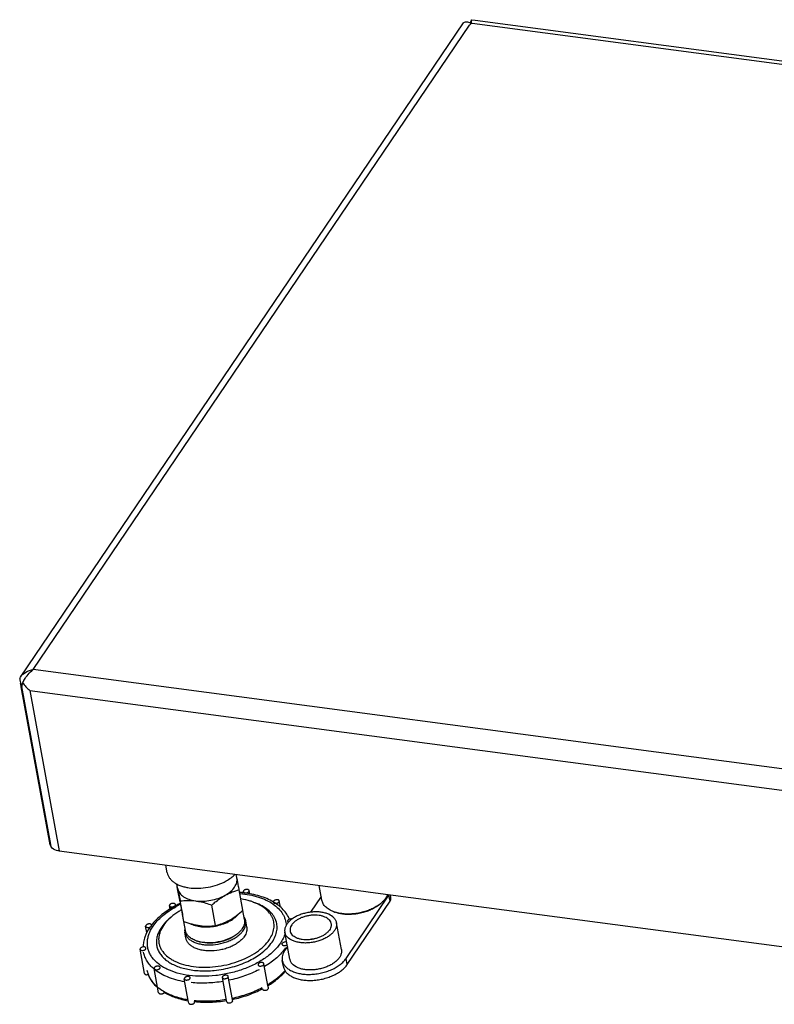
# Model space of a CAD drawing. Header units: millimetres. Extents: x 0 to 1680, y 0 to 1188.
# Tile 4 of 10: x 1059 to 1260, y 233 to 495. Entities that reach past the tile are written whole.
import ezdxf

# ---------------------------------------------------------------- set-up
doc = ezdxf.new("R2010")
doc.units = ezdxf.units.MM
doc.header["$LTSCALE"] = 4
doc.layers.add('AXES', color=7, linetype='Continuous')

msp = doc.modelspace()

# ---------------------------------------------------------------- linework, layer by layer
at = {"color": 7, "linetype": 'Continuous'}
for p, q in [((1059.15, 319.71), (1177.15, 493.85)), ((1179.21, 494.67), (1179.22, 494.73)), ((1179.22, 494.73), (1179.32, 494.71)), ((1179.22, 494.73), (1179.22, 494.67)), ((1179.32, 494.71), (1180.32, 494.58)), ((1180.32, 494.58), (1449.81, 458.92)), ((1058.94, 319.35), (1059.15, 319.71)), ((1058.94, 319.35), (1058.94, 319.3)), ((1059.22, 317.77), (1059.16, 318.12)), ((1059.34, 317.14), (1059.22, 317.77)), ((1067.04, 275.06), (1059.34, 317.14)), ((1067.31, 274.46), (1067.04, 275.06)), ((1069.43, 273.42), (1141.01, 263.95)), ((1098.26, 267.59), (1097.88, 269.65)), ((1101.02, 263.31), (1100.79, 264.62)), ((1101.66, 259.85), (1101.02, 263.31)), ((1118.43, 257.63), (1117.44, 263.07)), ((1141.01, 263.95), (1144.64, 263.47)), ((1144.64, 263.47), (1153.71, 262.27)), ((1153.71, 262.27), (1315.93, 240.8)), ((1102.71, 254.65), (1101.71, 260.1)), ((1121.14, 259.81), (1121.68, 259.61)), ((1154.95, 259.26), (1155.26, 259.53)), ((1111.1, 253.54), (1110.1, 258.99)), ((1143.01, 257.08), (1142.62, 257.22)), ((1099.29, 255.81), (1098.85, 255.43)), ((1102.32, 256.5), (1102.33, 256.47)), ((1102.33, 256.47), (1102.35, 256.4)), ((1119.45, 253.15), (1119.16, 254.76)), ((1103.22, 250.18), (1102.93, 251.79)), ((1123.59, 236.71), (1123.61, 236.72)), ((1123.6, 236.7), (1123.62, 236.71)), ((1105.53, 233.29), (1105.53, 233.29)), ((1105.53, 233.29), (1105.53, 233.29)), ((1105.53, 233.29), (1105.56, 233.29)), ((1105.53, 233.29), (1105.56, 233.29))]:
    msp.add_line(p, q, dxfattribs=at)
at = {"color": 9, "linetype": 'Continuous'}
for p, q in [((1062.55, 321.68), (1178.81, 493.26)), ((1178.81, 493.26), (1179.02, 493.57)), ((1179.02, 493.57), (1179.2, 493.84)), ((1179.2, 493.84), (1179.5, 493.8)), ((1179.5, 493.8), (1448.69, 458.18)), ((1312.46, 288.61), (1062.55, 321.68)), ((1061.62, 316.13), (1312, 283)), ((1061.62, 316.13), (1069.43, 273.42))]:
    msp.add_line(p, q, dxfattribs=at)
at = {"color": 3, "linetype": 'Continuous'}
for p, q in [((1067.2, 275.09), (1059.49, 317.17)), ((1067.2, 275.09), (1059.49, 317.17)), ((1067.31, 274.46), (1067.2, 275.09)), ((1067.31, 274.46), (1067.2, 275.09))]:
    msp.add_line(p, q, dxfattribs=at)
at = {"color": 7, "linetype": 'Continuous'}
msp.add_lwpolyline([(1179.21, 494.67), (1179.13, 494.36), (1178.99, 493.91)], dxfattribs=at)
for centre, radius, start, end in [((1189.17, 494.04), 9.97, 176.3662, 177.2262), ((1115.54, 234.73), 27.69, 83.7226, 85.7662), ((1149.61, 266.11), 8.68, 307.9695, 310.6847), ((1149.96, 265.7), 8.13, 310.6833, 312.3576), ((1113.42, 234.33), 27.71, 114.9676, 117.8077), ((1145.61, 265.47), 8.78, 250.0719, 252.708), ((1104.92, 256.95), 2.63, 189.7272, 190.371), ((1104.92, 256.95), 2.63, 190.371, 191.2245), ((1108.58, 256.8), 7.77, 250.0643, 252.8671), ((1108.69, 257.13), 8.12, 252.848, 253.069), ((1112.09, 257.46), 7.79, 307.675, 310.6717), ((1099.87, 242.99), 7.16, 190.3785, 200.2317), ((1108.04, 269.67), 28.2, 275.4794, 285.6373), ((1104.47, 247.66), 13.82, 239.2773, 239.5452)]:
    msp.add_arc(centre, radius, start, end, dxfattribs=at)
at = {"color": 3, "linetype": 'Continuous'}
msp.add_arc((1063.3, 316.9), 3.81, 145.919, 159.4255, dxfattribs=at)
at = {"color": 9, "linetype": 'Continuous'}
for centre, radius, start, end in [((1112.83, 236.16), 25.53, 115.6581, 118.7777), ((1101.55, 250.07), 10.58, 229.4835, 230.377), ((1099.56, 242.97), 6.85, 198.0888, 206.6136), ((1099.86, 243.1), 7.18, 206.5496, 208.0846)]:
    msp.add_arc(centre, radius, start, end, dxfattribs=at)
at = {"color": 7, "linetype": 'Continuous'}
for points, knots in [([(1177.15, 493.85), (1177.23, 493.96), (1177.47, 494.15), (1177.97, 494.22), (1178.57, 494.12), (1178.99, 493.95), (1179.2, 493.84)], [0, 0, 0, 0, 0.179409, 0.396502, 0.669237, 1, 1, 1, 1]), ([(1179.21, 494.52), (1179.21, 494.48), (1179.2, 494.25), (1179.2, 494.02), (1179.2, 493.84)], [0, 0, 0, 0, 0.187802, 1, 1, 1, 1]), ([(1059.15, 319.71), (1059.52, 320.25), (1060.55, 321.18), (1061.87, 321.59), (1062.55, 321.68)], [0, 0, 0, 0, 0.490287, 1, 1, 1, 1]), ([(1060.52, 319.55), (1060.64, 319.72), (1061.12, 320.4), (1061.68, 321.01), (1062.16, 321.39)], [0, 0, 0, 0, 0.258238, 1, 1, 1, 1]), ([(1059.49, 317.17), (1059.56, 317.3), (1059.66, 317.66), (1059.73, 318.02), (1059.76, 318.23)], [0, 0, 0, 0, 0.419827, 1, 1, 1, 1]), ([(1059.76, 318.23), (1059.81, 318.34), (1060.05, 318.79), (1060.31, 319.23), (1060.52, 319.55)], [0, 0, 0, 0, 0.244895, 1, 1, 1, 1]), ([(1069.43, 273.42), (1069.2, 273.45), (1068.42, 273.6), (1067.64, 274), (1067.31, 274.46)], [0, 0, 0, 0, 0.292566, 1, 1, 1, 1]), ([(1098.26, 267.59), (1098.3, 267.35), (1098.45, 266.86), (1098.85, 266.17), (1099.4, 265.54), (1100.09, 264.99), (1100.92, 264.51), (1101.87, 264.11), (1102.92, 263.8), (1103.66, 263.67), (1104.05, 263.61)], [0, 0, 0, 0, 0.100542, 0.204449, 0.314561, 0.432896, 0.560587, 0.697971, 0.844723, 1, 1, 1, 1]), ([(1104.05, 263.61), (1104.87, 263.5), (1106.57, 263.41), (1109.14, 263.69), (1111.63, 264.34), (1113.2, 265.02), (1113.93, 265.42)], [0, 0, 0, 0, 0.244184, 0.499977, 0.755782, 1, 1, 1, 1]), ([(1113.93, 265.42), (1114.39, 265.67), (1115.24, 266.21), (1116.01, 266.86), (1116.35, 267.21)], [0, 0, 0, 0, 0.520573, 1, 1, 1, 1]), ([(1126.56, 259.81), (1125.42, 260.48), (1123.5, 261.28), (1120.78, 261.95), (1119.32, 262.18), (1118.57, 262.26)], [0, 0, 0, 0, 0.474136, 0.731168, 1, 1, 1, 1]), ([(1101.66, 259.85), (1101.72, 259.54), (1101.94, 258.42), (1102.16, 257.3), (1102.32, 256.5)], [0, 0, 0, 0, 0.278762, 1, 1, 1, 1]), ([(1121.14, 259.81), (1120.89, 259.9), (1119.83, 260.25), (1118.74, 260.49), (1117.9, 260.62)], [0, 0, 0, 0, 0.239642, 1, 1, 1, 1]), ([(1125.45, 249.8), (1125.77, 250.26), (1126.29, 251.2), (1126.66, 252.48), (1126.74, 253.48), (1126.69, 254.2), (1126.55, 254.91), (1126.31, 255.6), (1125.97, 256.26), (1125.37, 257.12), (1124.38, 258.1), (1122.89, 259.08), (1121.75, 259.59), (1121.14, 259.81)], [0, 0, 0, 0, 0.129204, 0.247903, 0.304634, 0.360382, 0.415858, 0.471793, 0.528887, 0.587771, 0.712728, 0.849771, 1, 1, 1, 1]), ([(1126.19, 249.15), (1126.52, 249.63), (1127.07, 250.62), (1127.45, 251.95), (1127.53, 253), (1127.49, 253.75), (1127.34, 254.5), (1127.08, 255.21), (1126.73, 255.9), (1126.11, 256.8), (1125.07, 257.83), (1123.51, 258.85), (1122.32, 259.38), (1121.68, 259.61)], [0, 0, 0, 0, 0.129204, 0.247903, 0.304634, 0.360382, 0.415858, 0.471793, 0.528887, 0.587771, 0.712728, 0.849771, 1, 1, 1, 1]), ([(1130.84, 255.22), (1130.64, 255.69), (1130.16, 256.59), (1129.18, 257.8), (1127.98, 258.89), (1127.06, 259.51), (1126.58, 259.8)], [0, 0, 0, 0, 0.23632, 0.479843, 0.733591, 1, 1, 1, 1]), ([(1142.62, 257.22), (1142.2, 257.37), (1141.6, 257.65), (1140.89, 258.12), (1140.45, 258.5), (1140.07, 258.91), (1139.77, 259.35), (1139.56, 259.82), (1139.47, 260.15), (1139.44, 260.31)], [0, 0, 0, 0, 0.289282, 0.42252, 0.548456, 0.667839, 0.781817, 0.891922, 1, 1, 1, 1]), ([(1156.97, 261.84), (1156.9, 261.65), (1156.68, 261.16), (1156.18, 260.43), (1155.71, 259.93), (1155.44, 259.69)], [0, 0, 0, 0, 0.228225, 0.596781, 1, 1, 1, 1]), ([(1100.49, 258.84), (1099.83, 258.49), (1098.56, 257.75), (1096.31, 256.13), (1094.84, 254.7), (1094.04, 253.66)], [0, 0, 0, 0, 0.26916, 0.526221, 1, 1, 1, 1]), ([(1102.06, 257.73), (1101.8, 257.59), (1100.84, 257.01), (1099.92, 256.35), (1099.29, 255.81)], [0, 0, 0, 0, 0.26033, 1, 1, 1, 1]), ([(1111.1, 253.54), (1111.74, 253.7), (1113.03, 254.1), (1115.61, 255.3), (1117.34, 256.64), (1118.43, 257.63)], [0, 0, 0, 0, 0.233634, 0.478549, 1, 1, 1, 1]), ([(1144.76, 256.71), (1144.6, 256.73), (1144.01, 256.82), (1143.43, 256.96), (1143, 257.09)], [0, 0, 0, 0, 0.258677, 1, 1, 1, 1]), ([(1145.03, 256.6), (1144.67, 256.65), (1143.99, 256.77), (1143.32, 256.96), (1143.01, 257.08)], [0, 0, 0, 0, 0.515186, 1, 1, 1, 1]), ([(1154.95, 259.27), (1154.63, 259.02), (1153.93, 258.55), (1152.79, 257.95), (1151.54, 257.45), (1150.22, 257.05), (1148.84, 256.77), (1147.46, 256.61), (1146.09, 256.59), (1145.19, 256.65), (1144.76, 256.71)], [0, 0, 0, 0, 0.113146, 0.233359, 0.359068, 0.488392, 0.619265, 0.749545, 0.877112, 1, 1, 1, 1]), ([(1154.95, 259.26), (1154.65, 259.01), (1154, 258.53), (1152.91, 257.91), (1151.7, 257.39), (1150.41, 256.97), (1149.06, 256.68), (1147.69, 256.51), (1146.34, 256.48), (1145.46, 256.54), (1145.03, 256.6)], [0, 0, 0, 0, 0.111167, 0.23018, 0.355441, 0.484958, 0.616495, 0.74771, 0.876269, 1, 1, 1, 1]), ([(1098.85, 255.43), (1098.64, 255.25), (1097.85, 254.53), (1097.14, 253.71), (1096.69, 253.05)], [0, 0, 0, 0, 0.264089, 1, 1, 1, 1]), ([(1099.29, 255.81), (1099.09, 255.63), (1098.33, 254.94), (1097.65, 254.16), (1097.23, 253.53)], [0, 0, 0, 0, 0.264089, 1, 1, 1, 1]), ([(1102.71, 254.65), (1104.1, 254.14), (1106.22, 253.52), (1109.07, 253.35), (1110.43, 253.46), (1111.1, 253.54)], [0, 0, 0, 0, 0.520365, 0.765588, 1, 1, 1, 1]), ([(1104.28, 254.11), (1104.73, 253.87), (1105.74, 253.49), (1107.4, 253.19), (1109.22, 253.15), (1111.09, 253.37), (1112.91, 253.84), (1114.58, 254.53), (1116.01, 255.41), (1116.81, 256.13), (1117.13, 256.52)], [0, 0, 0, 0, 0.109618, 0.232053, 0.364051, 0.501054, 0.637901, 0.769449, 0.891198, 1, 1, 1, 1]), ([(1118.84, 255.12), (1118.91, 254.73), (1118.86, 253.86), (1118.48, 253.09), (1118.23, 252.72)], [0, 0, 0, 0, 0.472538, 1, 1, 1, 1]), ([(1093.58, 253.03), (1093.05, 252.24), (1092.39, 250.98), (1091.92, 249.18), (1091.84, 248.29), (1091.84, 247.85)], [0, 0, 0, 0, 0.515695, 0.760706, 1, 1, 1, 1]), ([(1096.69, 253.05), (1096.44, 252.69), (1096.01, 251.94), (1095.56, 250.77), (1095.35, 249.6), (1095.38, 248.44), (1095.64, 247.33), (1096.15, 246.27), (1096.88, 245.29), (1097.82, 244.4), (1098.96, 243.61), (1100.28, 242.94), (1101.75, 242.38), (1103.37, 241.95), (1105.1, 241.65), (1107.57, 241.43), (1109.47, 241.48), (1110.74, 241.6)], [0, 0, 0, 0, 0.05729, 0.110884, 0.161595, 0.210584, 0.259224, 0.308942, 0.361016, 0.416437, 0.475852, 0.539577, 0.607643, 0.679845, 0.755788, 0.834931, 1, 1, 1, 1]), ([(1097.23, 253.53), (1096.85, 252.98), (1096.38, 252.1), (1096.04, 250.85), (1095.94, 249.95), (1095.99, 249.06), (1096.19, 248.2), (1096.54, 247.37), (1097.21, 246.3), (1098.16, 245.36), (1099.31, 244.57), (1100.67, 243.82), (1102.65, 243.1), (1105.28, 242.58), (1108.14, 242.4), (1111.12, 242.57), (1114.1, 243.07), (1116.99, 243.9), (1119.66, 245.02), (1122.02, 246.39), (1123.98, 247.96), (1125.03, 249.18), (1125.45, 249.8)], [0, 0, 0, 0, 0.051594, 0.075519, 0.098542, 0.12104, 0.143439, 0.166174, 0.189649, 0.239985, 0.267395, 0.296413, 0.359244, 0.428049, 0.501634, 0.578353, 0.656299, 0.733468, 0.807918, 0.87793, 0.942185, 1, 1, 1, 1]), ([(1105.93, 249.49), (1105.56, 249.63), (1104.87, 249.94), (1103.99, 250.58), (1103.38, 251.35), (1103.16, 251.95), (1103.1, 252.24)], [0, 0, 0, 0, 0.289804, 0.549001, 0.782173, 1, 1, 1, 1]), ([(1118.23, 252.72), (1118.16, 252.62), (1117.85, 252.19), (1117.47, 251.81), (1117.17, 251.55)], [0, 0, 0, 0, 0.236372, 1, 1, 1, 1]), ([(1119.45, 253.15), (1119.49, 252.95), (1119.52, 252.54), (1119.42, 251.9), (1119.19, 251.27), (1118.96, 250.87), (1118.83, 250.68)], [0, 0, 0, 0, 0.232774, 0.473042, 0.727315, 1, 1, 1, 1]), ([(1118.83, 250.68), (1118.64, 250.4), (1118.19, 249.86), (1117.37, 249.15), (1116.39, 248.5), (1115.28, 247.93), (1114.06, 247.47), (1112.34, 246.99), (1110.57, 246.76), (1108.82, 246.79), (1107.59, 246.94), (1106.46, 247.21), (1105.45, 247.61), (1104.6, 248.11), (1103.92, 248.72), (1103.45, 249.41), (1103.27, 249.93), (1103.22, 250.18)], [0, 0, 0, 0, 0.054874, 0.114953, 0.179894, 0.248967, 0.321152, 0.395241, 0.543678, 0.615541, 0.684154, 0.748529, 0.807973, 0.862209, 0.911517, 0.956874, 1, 1, 1, 1]), ([(1116.85, 251.29), (1116.16, 250.76), (1114.52, 249.86), (1111.82, 249.07), (1109.01, 248.85), (1107.16, 249.11), (1106.32, 249.36)], [0, 0, 0, 0, 0.238741, 0.499965, 0.761208, 1, 1, 1, 1]), ([(1116.85, 251.28), (1116.19, 250.71), (1114.57, 249.76), (1111.84, 248.94), (1109, 248.74), (1107.14, 249.05), (1106.32, 249.35)], [0, 0, 0, 0, 0.2368, 0.499999, 0.763199, 1, 1, 1, 1]), ([(1123.11, 246.04), (1123.72, 246.49), (1124.85, 247.45), (1125.8, 248.57), (1126.19, 249.15)], [0, 0, 0, 0, 0.523914, 1, 1, 1, 1]), ([(1115.65, 242.52), (1117.03, 242.91), (1119.03, 243.64), (1121.47, 244.92), (1122.59, 245.65), (1123.11, 246.04)], [0, 0, 0, 0, 0.519534, 0.765996, 1, 1, 1, 1]), ([(1125.11, 237.56), (1126.01, 238.11), (1127.67, 239.28), (1129.13, 240.7), (1129.76, 241.44)], [0, 0, 0, 0, 0.520934, 1, 1, 1, 1]), ([(1093.16, 240.51), (1093.28, 240.19), (1093.57, 239.54), (1094.34, 238.31), (1095.11, 237.5), (1095.68, 237.01)], [0, 0, 0, 0, 0.240515, 0.486206, 1, 1, 1, 1]), ([(1115.62, 233.88), (1117.03, 234.18), (1119.76, 234.94), (1122.37, 236.06), (1123.6, 236.7)], [0, 0, 0, 0, 0.509646, 1, 1, 1, 1]), ([(1097.46, 235.74), (1098.39, 235.19), (1100.47, 234.27), (1102.68, 233.73), (1103.84, 233.53)], [0, 0, 0, 0, 0.476654, 1, 1, 1, 1]), ([(1105.56, 233.29), (1106.94, 233.14), (1109.79, 233.06), (1112.62, 233.35), (1114.05, 233.58)], [0, 0, 0, 0, 0.491083, 1, 1, 1, 1])]:
    msp.add_open_spline(points, degree=3, knots=knots, dxfattribs=at)
for points in [[(1062.16, 321.39), (1062.28, 321.49), (1062.41, 321.59), (1062.55, 321.68)], [(1058.94, 319.3), (1058.99, 319.05), (1059.04, 318.8), (1059.09, 318.56)], [(1059.09, 318.56), (1059.15, 318.31), (1059.21, 318.07), (1059.28, 317.83)], [(1059.28, 317.83), (1059.34, 317.6), (1059.41, 317.38), (1059.49, 317.17)], [(1059.76, 318.23), (1060.28, 317.45), (1060.91, 316.74), (1061.62, 316.13)]]:
    msp.add_open_spline(points, degree=3, dxfattribs=at)
at = {"color": 3, "linetype": 'Continuous'}
msp.add_open_spline([(1059.49, 317.17), (1059.53, 317.53), (1059.61, 317.89), (1059.74, 318.24)], degree=3, dxfattribs=at)
at = {"color": 9, "linetype": 'Continuous'}
for points, knots in [([(1117.62, 262.07), (1118.48, 262), (1120.13, 261.78), (1122.49, 261.19), (1124.6, 260.38), (1126.42, 259.36), (1127.9, 258.14), (1128.85, 256.96), (1129.39, 255.95), (1129.68, 255.18), (1129.87, 254.39), (1129.92, 253.85), (1129.93, 253.58)], [0, 0, 0, 0, 0.158432, 0.307678, 0.446394, 0.573979, 0.69082, 0.798527, 0.849933, 0.900278, 0.950109, 1, 1, 1, 1]), ([(1094.47, 253.35), (1094.81, 253.85), (1095.59, 254.83), (1097.01, 256.18), (1098.67, 257.44), (1099.89, 258.18), (1100.54, 258.54)], [0, 0, 0, 0, 0.224635, 0.466708, 0.72567, 1, 1, 1, 1]), ([(1128.42, 248.86), (1127.91, 248.11), (1126.64, 246.65), (1124.28, 244.76), (1121.44, 243.11), (1118.23, 241.77), (1114.77, 240.77), (1111.18, 240.16), (1107.6, 239.96), (1104.16, 240.18), (1101, 240.8), (1098.62, 241.67), (1096.97, 242.56), (1095.59, 243.52), (1094.45, 244.65), (1093.64, 245.94), (1093.22, 246.93), (1092.98, 247.97), (1092.92, 249.04), (1093.04, 250.12), (1093.34, 251.22), (1093.82, 252.31), (1094.24, 253), (1094.47, 253.35)], [0, 0, 0, 0, 0.057809, 0.122057, 0.192061, 0.266504, 0.343665, 0.421602, 0.498312, 0.571889, 0.640688, 0.703511, 0.732527, 0.759934, 0.810265, 0.833737, 0.85647, 0.878866, 0.901362, 0.924382, 0.948305, 0.973441, 1, 1, 1, 1]), ([(1129.66, 251.43), (1129.53, 250.99), (1129.18, 250.09), (1128.69, 249.27), (1128.42, 248.86)], [0, 0, 0, 0, 0.483815, 1, 1, 1, 1]), ([(1094.68, 242.02), (1094.32, 242.33), (1093.66, 242.98), (1092.85, 244.06), (1092.27, 245.22), (1092.04, 246.04), (1091.96, 246.45)], [0, 0, 0, 0, 0.267547, 0.520607, 0.7631, 1, 1, 1, 1]), ([(1129.79, 247.65), (1129.12, 246.67), (1127.87, 245.3), (1125.9, 243.71), (1124.78, 242.97), (1124.19, 242.62)], [0, 0, 0, 0, 0.468937, 0.727234, 1, 1, 1, 1]), ([(1102.93, 238.58), (1102.12, 238.72), (1100.56, 239.05), (1098.38, 239.79), (1096.45, 240.72), (1095.31, 241.5), (1094.8, 241.92)], [0, 0, 0, 0, 0.27696, 0.536656, 0.777698, 1, 1, 1, 1]), ([(1122.7, 241.78), (1121.46, 241.15), (1118.84, 240.03), (1116.11, 239.27), (1114.69, 238.97)], [0, 0, 0, 0, 0.490087, 1, 1, 1, 1]), ([(1125.06, 237.86), (1125.94, 238.4), (1127.58, 239.52), (1129.03, 240.89), (1129.65, 241.6)], [0, 0, 0, 0, 0.522215, 1, 1, 1, 1]), ([(1093.53, 239.73), (1093.78, 239.25), (1094.42, 238.32), (1095.23, 237.53), (1095.67, 237.16)], [0, 0, 0, 0, 0.483337, 1, 1, 1, 1]), ([(1113.12, 238.67), (1111.69, 238.43), (1108.84, 238.14), (1105.99, 238.22), (1104.59, 238.36)], [0, 0, 0, 0, 0.509163, 1, 1, 1, 1]), ([(1095.67, 237.16), (1095.81, 237.05), (1096.39, 236.6), (1097.01, 236.2), (1097.5, 235.92)], [0, 0, 0, 0, 0.241641, 1, 1, 1, 1]), ([(1115.56, 234.21), (1116.98, 234.52), (1119.71, 235.28), (1122.33, 236.39), (1123.57, 237.03)], [0, 0, 0, 0, 0.509913, 1, 1, 1, 1]), ([(1097.5, 235.92), (1098.42, 235.41), (1100.48, 234.53), (1102.65, 234.02), (1103.8, 233.83)], [0, 0, 0, 0, 0.475086, 1, 1, 1, 1]), ([(1105.46, 233.61), (1106.86, 233.47), (1109.71, 233.39), (1112.56, 233.68), (1113.99, 233.92)], [0, 0, 0, 0, 0.490837, 1, 1, 1, 1])]:
    msp.add_open_spline(points, degree=3, knots=knots, dxfattribs=at)
at = {"color": 3, "linetype": 'Continuous'}
for points, knots in [([(1118.53, 252.29), (1118.67, 252.48), (1118.9, 252.88), (1119.13, 253.52), (1119.22, 254.15), (1119.2, 254.56), (1119.16, 254.76)], [0, 0, 0, 0, 0.272698, 0.526954, 0.767226, 1, 1, 1, 1]), ([(1119.16, 254.76), (1119.13, 254.94), (1119.02, 255.31), (1118.85, 255.64), (1118.74, 255.8)], [0, 0, 0, 0, 0.493391, 1, 1, 1, 1]), ([(1102.95, 252.92), (1102.91, 252.73), (1102.87, 252.35), (1102.9, 251.98), (1102.93, 251.79)], [0, 0, 0, 0, 0.506691, 1, 1, 1, 1]), ([(1102.93, 251.79), (1102.98, 251.54), (1103.15, 251.02), (1103.63, 250.33), (1104.3, 249.73), (1105.16, 249.22), (1106.16, 248.83), (1107.29, 248.55), (1108.53, 248.4), (1110.27, 248.37), (1112.05, 248.6), (1113.77, 249.08), (1114.99, 249.54), (1116.1, 250.11), (1117.08, 250.76), (1117.9, 251.48), (1118.35, 252.01), (1118.53, 252.29)], [0, 0, 0, 0, 0.043125, 0.088483, 0.13779, 0.192026, 0.25147, 0.315846, 0.384459, 0.456322, 0.604759, 0.678848, 0.751033, 0.820106, 0.885048, 0.945125, 1, 1, 1, 1])]:
    msp.add_open_spline(points, degree=3, knots=knots, dxfattribs=at)
at = {"layer": 'AXES', "color": 7, "linetype": 'Continuous'}
for p, q in [((1116.79, 266.33), (1116.64, 267.17)), ((1116.8, 266.25), (1116.79, 266.33)), ((1116.81, 266.2), (1116.8, 266.25)), ((1101.07, 263.32), (1100.84, 264.59)), ((1101.07, 263.32), (1101.08, 263.27)), ((1101.07, 263.32), (1101.08, 263.27)), ((1139.44, 260.31), (1138.72, 264.25)), ((1139.27, 261.24), (1136.46, 257.1)), ((1145.93, 244.79), (1157.32, 261.61)), ((1157.84, 260.9), (1157.69, 261.74)), ((1118.84, 255.12), (1118.39, 257.59)), ((1102.66, 254.64), (1102.33, 256.47)), ((1103.1, 252.24), (1102.66, 254.64)), ((1144.64, 247.13), (1143.33, 254.3)), ((1130.87, 244.61), (1129.56, 251.78)), ((1130.26, 247.95), (1129.59, 246.95)), ((1129.2, 242.64), (1128.9, 244.25))]:
    msp.add_line(p, q, dxfattribs=at)
at = {"layer": 'AXES', "color": 6, "linetype": 'Continuous'}
for p, q in [((1118.57, 262.26), (1118.51, 262.56)), ((1120.24, 261.99), (1120.09, 262.84)), ((1128.41, 258.44), (1128.11, 260.09)), ((1099.02, 257.97), (1098.86, 258.84)), ((1100.49, 258.83), (1100.44, 259.13)), ((1130.31, 254.68), (1130.31, 254.67)), ((1092.81, 251.66), (1092.5, 253.36)), ((1092.19, 240.79), (1091.01, 247.24)), ((1091.01, 247.24), (1091.01, 247.24)), ((1092.58, 247.53), (1092.58, 247.53)), ((1095.95, 235.67), (1094.77, 242.12)), ((1125.08, 237.58), (1124.02, 243.37)), ((1092.19, 240.79), (1092.19, 240.79)), ((1103.86, 233.55), (1102.8, 239.36)), ((1114.05, 233.6), (1112.93, 239.71)), ((1115.62, 233.9), (1114.5, 240)), ((1123.63, 236.63), (1123.61, 236.72)), ((1125.2, 236.92), (1125.08, 237.58)), ((1103.98, 232.91), (1103.86, 233.55)), ((1114.11, 233.27), (1114.05, 233.6)), ((1115.68, 233.56), (1115.62, 233.9)), ((1105.55, 233.2), (1105.53, 233.29))]:
    msp.add_line(p, q, dxfattribs=at)
at = {"layer": 'AXES', "color": 3, "linetype": 'Continuous'}
msp.add_line((1146.22, 243.18), (1157.62, 260), dxfattribs=at)
at = {"layer": 'AXES', "color": 9, "linetype": 'Continuous'}
for p, q in [((1157.62, 260), (1157.32, 261.61)), ((1146.22, 243.18), (1145.93, 244.79))]:
    msp.add_line(p, q, dxfattribs=at)
at = {"layer": 'AXES', "color": 7, "linetype": 'Continuous'}
for centre, radius, start, end in [((915.82, 225.99), 188.97, 11.395, 11.7938), ((1138.74, 240.48), 9.64, 96.0076, 104.7346)]:
    msp.add_arc(centre, radius, start, end, dxfattribs=at)
at = {"layer": 'AXES', "color": 6, "linetype": 'Continuous'}
for centre, radius, start, end in [((1126.8, 259.85), 0.265, 190.3887, 197.4155), ((1093.2, 254.21), 1.16, 294.4954, 295.0765)]:
    msp.add_arc(centre, radius, start, end, dxfattribs=at)
at = {"layer": 'AXES', "color": 7, "linetype": 'Continuous'}
for points, knots in [([(1116.2, 263.8), (1116.45, 264.17), (1116.84, 264.94), (1116.88, 265.81), (1116.81, 266.2)], [0, 0, 0, 0, 0.527429, 1, 1, 1, 1]), ([(1117.44, 263.07), (1117.38, 263.36), (1117.17, 264.4), (1116.97, 265.45), (1116.81, 266.2)], [0, 0, 0, 0, 0.275256, 1, 1, 1, 1]), ([(1101.08, 263.27), (1101.12, 263.08), (1101.25, 262.68), (1101.7, 261.93), (1102.62, 261.12), (1104.08, 260.45), (1105.2, 260.2), (1105.8, 260.12)], [0, 0, 0, 0, 0.100317, 0.204278, 0.432462, 0.6978, 1, 1, 1, 1]), ([(1101.08, 263.27), (1101.13, 263.04), (1101.34, 261.98), (1101.55, 260.92), (1101.71, 260.1)], [0, 0, 0, 0, 0.22026, 1, 1, 1, 1]), ([(1113.66, 261.61), (1114.18, 261.9), (1115.13, 262.53), (1115.91, 263.36), (1116.2, 263.8)], [0, 0, 0, 0, 0.53315, 1, 1, 1, 1]), ([(1113.66, 261.61), (1114.27, 261.95), (1115.5, 262.52), (1116.8, 262.91), (1117.44, 263.07)], [0, 0, 0, 0, 0.51177, 1, 1, 1, 1]), ([(1101.71, 260.1), (1102.37, 260.18), (1103.74, 260.29), (1105.11, 260.21), (1105.8, 260.12)], [0, 0, 0, 0, 0.488747, 1, 1, 1, 1]), ([(1105.8, 260.12), (1107.14, 259.95), (1109.88, 260.07), (1112.48, 260.96), (1113.66, 261.61)], [0, 0, 0, 0, 0.500922, 1, 1, 1, 1]), ([(1105.8, 260.12), (1106.16, 260.07), (1107.62, 259.82), (1109.05, 259.38), (1110.1, 258.99)], [0, 0, 0, 0, 0.243927, 1, 1, 1, 1]), ([(1110.1, 258.99), (1110.38, 259.24), (1111.49, 260.21), (1112.7, 261.08), (1113.66, 261.61)], [0, 0, 0, 0, 0.25582, 1, 1, 1, 1]), ([(1157.32, 261.61), (1157.33, 261.62), (1157.37, 261.68), (1157.4, 261.73), (1157.42, 261.78)], [0, 0, 0, 0, 0.255121, 1, 1, 1, 1]), ([(1142.67, 255.57), (1142.28, 255.99), (1141.64, 256.4), (1140.8, 256.73), (1140.14, 256.94), (1139.25, 257.12), (1138.11, 257.21), (1136.92, 257.17), (1135.72, 257.01), (1134.54, 256.74), (1133.42, 256.35), (1132.39, 255.87), (1131.48, 255.3), (1130.71, 254.66), (1130.11, 253.97), (1129.77, 253.35), (1129.6, 252.86), (1129.53, 252.49), (1129.51, 252.13), (1129.54, 251.9), (1129.56, 251.78)], [0, 0, 0, 0, 0.106068, 0.136203, 0.167696, 0.234397, 0.305296, 0.379161, 0.454558, 0.529963, 0.603847, 0.674778, 0.741521, 0.803153, 0.85921, 0.909858, 0.933475, 0.956187, 0.97826, 1, 1, 1, 1]), ([(1143.33, 254.3), (1143.35, 254.19), (1143.38, 253.95), (1143.36, 253.59), (1143.29, 253.23), (1143.12, 252.74), (1142.77, 252.12), (1142.18, 251.43), (1141.41, 250.79), (1140.5, 250.22), (1139.47, 249.74), (1138.34, 249.35), (1137.17, 249.07), (1135.96, 248.92), (1134.78, 248.88), (1133.64, 248.97), (1132.75, 249.15), (1132.08, 249.35), (1131.25, 249.69), (1130.6, 250.09), (1130.22, 250.51)], [0, 0, 0, 0, 0.02174, 0.043813, 0.066525, 0.090142, 0.14079, 0.196847, 0.258479, 0.325222, 0.396153, 0.470037, 0.545442, 0.620839, 0.694704, 0.765603, 0.832304, 0.863797, 0.893932, 1, 1, 1, 1]), ([(1141.38, 255.05), (1141.07, 255.38), (1140.56, 255.71), (1139.9, 255.97), (1139.38, 256.13), (1138.67, 256.27), (1137.77, 256.34), (1136.82, 256.32), (1135.87, 256.19), (1134.94, 255.97), (1134.05, 255.67), (1133.23, 255.28), (1132.5, 254.83), (1131.9, 254.32), (1131.43, 253.78), (1131.15, 253.29), (1131.02, 252.89), (1130.96, 252.61), (1130.95, 252.32), (1130.97, 252.14), (1130.98, 252.04)], [0, 0, 0, 0, 0.106067, 0.136202, 0.167696, 0.234397, 0.305296, 0.37916, 0.454558, 0.529963, 0.603847, 0.674778, 0.74152, 0.803153, 0.85921, 0.909858, 0.933474, 0.956187, 0.978259, 1, 1, 1, 1]), ([(1141.38, 255.05), (1141.51, 254.91), (1141.69, 254.67), (1141.84, 254.31), (1141.89, 254.13), (1141.9, 254.04)], [0, 0, 0, 0, 0.513306, 0.75848, 1, 1, 1, 1]), ([(1142.67, 255.57), (1142.76, 255.48), (1142.91, 255.29), (1143.11, 254.97), (1143.25, 254.65), (1143.31, 254.42), (1143.33, 254.3)], [0, 0, 0, 0, 0.26188, 0.513857, 0.758749, 1, 1, 1, 1]), ([(1129.56, 251.78), (1129.58, 251.67), (1129.64, 251.44), (1129.78, 251.11), (1129.97, 250.8), (1130.13, 250.61), (1130.22, 250.51)], [0, 0, 0, 0, 0.241251, 0.486143, 0.73812, 1, 1, 1, 1]), ([(1130.98, 252.04), (1131, 251.95), (1131.05, 251.77), (1131.2, 251.42), (1131.37, 251.18), (1131.51, 251.04)], [0, 0, 0, 0, 0.24152, 0.486694, 1, 1, 1, 1]), ([(1141.9, 254.04), (1141.92, 253.95), (1141.94, 253.76), (1141.93, 253.48), (1141.87, 253.19), (1141.74, 252.8), (1141.46, 252.31), (1140.99, 251.76), (1140.38, 251.26), (1139.66, 250.81), (1138.84, 250.42), (1137.95, 250.12), (1137.02, 249.9), (1136.06, 249.77), (1135.12, 249.74), (1134.22, 249.81), (1133.51, 249.96), (1132.99, 250.12), (1132.32, 250.38), (1131.81, 250.7), (1131.51, 251.04)], [0, 0, 0, 0, 0.021741, 0.043813, 0.066526, 0.090142, 0.14079, 0.196847, 0.25848, 0.325222, 0.396153, 0.470037, 0.545442, 0.62084, 0.694704, 0.765603, 0.832304, 0.863798, 0.893933, 1, 1, 1, 1]), ([(1129.59, 246.95), (1129.44, 246.74), (1129.19, 246.3), (1128.94, 245.61), (1128.83, 244.92), (1128.86, 244.47), (1128.9, 244.25)], [0, 0, 0, 0, 0.272698, 0.526954, 0.767226, 1, 1, 1, 1]), ([(1144.64, 247.13), (1144.66, 247.02), (1144.69, 246.78), (1144.67, 246.42), (1144.6, 246.06), (1144.43, 245.56), (1144.09, 244.95), (1143.49, 244.26), (1142.73, 243.62), (1141.81, 243.05), (1140.78, 242.57), (1139.66, 242.18), (1138.48, 241.9), (1137.28, 241.74), (1136.09, 241.71), (1134.95, 241.8), (1134.06, 241.98), (1133.4, 242.18), (1132.56, 242.51), (1131.92, 242.92), (1131.53, 243.34)], [0, 0, 0, 0, 0.02174, 0.043813, 0.066525, 0.090142, 0.14079, 0.196847, 0.258479, 0.325222, 0.396153, 0.470037, 0.545442, 0.620839, 0.694704, 0.765603, 0.832304, 0.863797, 0.893932, 1, 1, 1, 1]), ([(1128.9, 244.25), (1128.95, 243.97), (1129.15, 243.41), (1129.67, 242.66), (1130.4, 242), (1131.33, 241.45), (1132.43, 241.01), (1133.66, 240.71), (1135.01, 240.55), (1136.42, 240.53), (1137.87, 240.64), (1139.32, 240.9), (1140.73, 241.29), (1142.06, 241.8), (1143.27, 242.41), (1144.34, 243.12), (1145.23, 243.91), (1145.72, 244.49), (1145.93, 244.79)], [0, 0, 0, 0, 0.043118, 0.088468, 0.137767, 0.191994, 0.251428, 0.315793, 0.384395, 0.456246, 0.530158, 0.604825, 0.678902, 0.751075, 0.820136, 0.885067, 0.945134, 1, 1, 1, 1]), ([(1130.87, 244.61), (1130.89, 244.5), (1130.95, 244.27), (1131.09, 243.94), (1131.29, 243.63), (1131.44, 243.43), (1131.53, 243.34)], [0, 0, 0, 0, 0.241251, 0.486143, 0.73812, 1, 1, 1, 1])]:
    msp.add_open_spline(points, degree=3, knots=knots, dxfattribs=at)
at = {"layer": 'AXES', "color": 6, "linetype": 'Continuous'}
for points, knots in [([(1119.62, 263.16), (1119.48, 263.18), (1119.27, 263.17), (1119.01, 263.1), (1118.84, 263.02), (1118.69, 262.93), (1118.58, 262.81), (1118.51, 262.68), (1118.51, 262.6), (1118.51, 262.56)], [0, 0, 0, 0, 0.2879, 0.435233, 0.575852, 0.704149, 0.816662, 0.913492, 1, 1, 1, 1]), ([(1118.51, 262.56), (1118.52, 262.52), (1118.56, 262.43), (1118.67, 262.34), (1118.81, 262.27), (1118.93, 262.24), (1118.99, 262.24)], [0, 0, 0, 0, 0.20324, 0.431293, 0.697042, 1, 1, 1, 1]), ([(1118.99, 262.24), (1119.12, 262.22), (1119.33, 262.23), (1119.59, 262.3), (1119.77, 262.38), (1119.92, 262.47), (1120.03, 262.59), (1120.09, 262.72), (1120.1, 262.8), (1120.09, 262.84)], [0, 0, 0, 0, 0.2879, 0.435233, 0.575852, 0.704149, 0.816662, 0.913492, 1, 1, 1, 1]), ([(1120.09, 262.84), (1120.08, 262.88), (1120.04, 262.97), (1119.94, 263.06), (1119.79, 263.13), (1119.68, 263.16), (1119.62, 263.16)], [0, 0, 0, 0, 0.20324, 0.431293, 0.697042, 1, 1, 1, 1]), ([(1127.96, 260.3), (1127.9, 260.34), (1127.77, 260.39), (1127.54, 260.43), (1127.29, 260.41), (1127.04, 260.35), (1126.82, 260.25), (1126.65, 260.12), (1126.56, 259.99), (1126.53, 259.88), (1126.53, 259.83), (1126.54, 259.8)], [0, 0, 0, 0, 0.115899, 0.250597, 0.397098, 0.545495, 0.685477, 0.808672, 0.911529, 0.956871, 1, 1, 1, 1]), ([(1126.55, 259.77), (1126.56, 259.73), (1126.6, 259.67), (1126.66, 259.61), (1126.69, 259.59)], [0, 0, 0, 0, 0.472567, 1, 1, 1, 1]), ([(1126.69, 259.59), (1126.74, 259.56), (1126.86, 259.51), (1126.98, 259.48), (1127.05, 259.48)], [0, 0, 0, 0, 0.465057, 1, 1, 1, 1]), ([(1127.05, 259.48), (1127.18, 259.46), (1127.45, 259.48), (1127.75, 259.59), (1127.95, 259.73), (1128.06, 259.84), (1128.11, 259.96), (1128.12, 260.05), (1128.11, 260.09)], [0, 0, 0, 0, 0.291259, 0.577541, 0.704887, 0.816664, 0.913268, 1, 1, 1, 1]), ([(1128.11, 260.09), (1128.1, 260.13), (1128.07, 260.21), (1128, 260.27), (1127.96, 260.3)], [0, 0, 0, 0, 0.470849, 1, 1, 1, 1]), ([(1099.18, 259.3), (1099.13, 259.27), (1099.03, 259.21), (1098.92, 259.09), (1098.86, 258.97), (1098.86, 258.88), (1098.86, 258.84)], [0, 0, 0, 0, 0.302209, 0.567474, 0.795776, 1, 1, 1, 1]), ([(1098.86, 258.84), (1098.87, 258.8), (1098.91, 258.72), (1099.01, 258.62), (1099.16, 258.55), (1099.34, 258.51), (1099.54, 258.5), (1099.81, 258.53), (1100, 258.6), (1100.12, 258.67)], [0, 0, 0, 0, 0.086467, 0.183431, 0.296268, 0.424969, 0.56591, 0.713312, 1, 1, 1, 1]), ([(1100.44, 259.13), (1100.43, 259.17), (1100.39, 259.25), (1100.29, 259.34), (1100.14, 259.41), (1099.96, 259.45), (1099.77, 259.46), (1099.5, 259.43), (1099.3, 259.36), (1099.18, 259.3)], [0, 0, 0, 0, 0.086467, 0.183431, 0.296268, 0.424969, 0.56591, 0.713312, 1, 1, 1, 1]), ([(1100.12, 258.67), (1100.17, 258.7), (1100.27, 258.76), (1100.38, 258.87), (1100.44, 259), (1100.44, 259.09), (1100.44, 259.13)], [0, 0, 0, 0, 0.302209, 0.567474, 0.795776, 1, 1, 1, 1]), ([(1131.49, 255.27), (1131.42, 255.29), (1131.28, 255.3), (1131.07, 255.29), (1130.86, 255.24), (1130.66, 255.17), (1130.5, 255.06), (1130.38, 254.95), (1130.31, 254.81), (1130.3, 254.72), (1130.31, 254.68)], [0, 0, 0, 0, 0.136319, 0.28174, 0.429232, 0.571445, 0.701867, 0.816113, 0.913698, 1, 1, 1, 1]), ([(1130.31, 254.67), (1130.32, 254.62), (1130.38, 254.52), (1130.47, 254.45), (1130.53, 254.43)], [0, 0, 0, 0, 0.458412, 1, 1, 1, 1]), ([(1092.56, 253.6), (1092.54, 253.56), (1092.5, 253.49), (1092.5, 253.4), (1092.5, 253.36)], [0, 0, 0, 0, 0.527261, 1, 1, 1, 1]), ([(1092.5, 253.36), (1092.51, 253.33), (1092.53, 253.26), (1092.61, 253.18), (1092.71, 253.12), (1092.88, 253.05), (1093.14, 253.02), (1093.35, 253.05), (1093.46, 253.07)], [0, 0, 0, 0, 0.089066, 0.185457, 0.293928, 0.416083, 0.695426, 1, 1, 1, 1]), ([(1094.08, 253.65), (1094.07, 253.67), (1094.05, 253.72), (1093.99, 253.82), (1093.86, 253.91), (1093.65, 253.97), (1093.4, 253.99), (1093.15, 253.95), (1092.91, 253.87), (1092.71, 253.76), (1092.6, 253.66), (1092.56, 253.6)], [0, 0, 0, 0, 0.043189, 0.088629, 0.191852, 0.315598, 0.456124, 0.604823, 0.751184, 0.885203, 1, 1, 1, 1]), ([(1093.46, 253.07), (1093.48, 253.08), (1093.56, 253.1), (1093.63, 253.13), (1093.68, 253.15)], [0, 0, 0, 0, 0.25464, 1, 1, 1, 1]), ([(1093.69, 253.15), (1093.76, 253.19), (1093.88, 253.26), (1093.98, 253.36), (1094.02, 253.41)], [0, 0, 0, 0, 0.537585, 1, 1, 1, 1]), ([(1094.02, 253.41), (1094.04, 253.45), (1094.08, 253.52), (1094.08, 253.61), (1094.08, 253.65)], [0, 0, 0, 0, 0.527261, 1, 1, 1, 1]), ([(1130.05, 249.14), (1129.95, 249.17), (1129.72, 249.19), (1129.38, 249.14), (1129.08, 249.01), (1128.92, 248.87), (1128.87, 248.8)], [0, 0, 0, 0, 0.251606, 0.524263, 0.783313, 1, 1, 1, 1]), ([(1092.58, 247.53), (1092.57, 247.56), (1092.55, 247.62), (1092.48, 247.7), (1092.39, 247.76), (1092.24, 247.83), (1092, 247.87), (1091.7, 247.85), (1091.42, 247.76), (1091.21, 247.64), (1091.09, 247.52), (1091.03, 247.43), (1091, 247.33), (1091, 247.27), (1091.01, 247.24)], [0, 0, 0, 0, 0.045241, 0.093947, 0.148164, 0.208817, 0.347482, 0.500893, 0.654095, 0.792194, 0.852503, 0.906387, 0.954843, 1, 1, 1, 1]), ([(1091.01, 247.24), (1091.01, 247.21), (1091.04, 247.15), (1091.1, 247.07), (1091.19, 247.01), (1091.35, 246.94), (1091.58, 246.9), (1091.88, 246.92), (1092.17, 247.01), (1092.37, 247.13), (1092.49, 247.25), (1092.55, 247.34), (1092.59, 247.43), (1092.58, 247.5), (1092.58, 247.53)], [0, 0, 0, 0, 0.045241, 0.093947, 0.148164, 0.208817, 0.347482, 0.500893, 0.654095, 0.792194, 0.852503, 0.906387, 0.954843, 1, 1, 1, 1]), ([(1128.87, 248.8), (1128.85, 248.76), (1128.81, 248.68), (1128.8, 248.6), (1128.81, 248.56)], [0, 0, 0, 0, 0.527261, 1, 1, 1, 1]), ([(1128.81, 248.56), (1128.82, 248.51), (1128.86, 248.42), (1128.98, 248.32), (1129.15, 248.26), (1129.35, 248.22), (1129.57, 248.23), (1129.79, 248.27), (1129.99, 248.34), (1130.12, 248.41), (1130.17, 248.45)], [0, 0, 0, 0, 0.086345, 0.184692, 0.300461, 0.432636, 0.576129, 0.723701, 0.867422, 1, 1, 1, 1]), ([(1096.2, 242.61), (1096.14, 242.65), (1096, 242.71), (1095.77, 242.74), (1095.52, 242.73), (1095.28, 242.67), (1095.06, 242.57), (1094.89, 242.44), (1094.79, 242.3), (1094.77, 242.19), (1094.77, 242.14), (1094.77, 242.12)], [0, 0, 0, 0, 0.115899, 0.250597, 0.397098, 0.545495, 0.685477, 0.808672, 0.911529, 0.956871, 1, 1, 1, 1]), ([(1094.77, 242.12), (1094.78, 242.08), (1094.82, 241.99), (1094.89, 241.93), (1094.93, 241.91)], [0, 0, 0, 0, 0.470849, 1, 1, 1, 1]), ([(1094.93, 241.91), (1094.98, 241.87), (1095.12, 241.81), (1095.35, 241.78), (1095.6, 241.79), (1095.85, 241.85), (1096.06, 241.95), (1096.24, 242.08), (1096.33, 242.22), (1096.35, 242.33), (1096.35, 242.38), (1096.35, 242.4)], [0, 0, 0, 0, 0.115899, 0.250597, 0.397098, 0.545495, 0.685477, 0.808672, 0.911529, 0.956871, 1, 1, 1, 1]), ([(1096.35, 242.4), (1096.34, 242.44), (1096.3, 242.53), (1096.23, 242.59), (1096.2, 242.61)], [0, 0, 0, 0, 0.470849, 1, 1, 1, 1]), ([(1122.76, 243.54), (1122.71, 243.51), (1122.62, 243.45), (1122.51, 243.33), (1122.45, 243.21), (1122.44, 243.12), (1122.45, 243.08)], [0, 0, 0, 0, 0.302209, 0.567474, 0.795776, 1, 1, 1, 1]), ([(1122.45, 243.08), (1122.46, 243.04), (1122.49, 242.96), (1122.6, 242.86), (1122.74, 242.79), (1122.92, 242.75), (1123.12, 242.75), (1123.39, 242.78), (1123.59, 242.84), (1123.71, 242.91)], [0, 0, 0, 0, 0.086467, 0.183431, 0.296268, 0.424969, 0.56591, 0.713312, 1, 1, 1, 1]), ([(1124.02, 243.37), (1124.01, 243.41), (1123.98, 243.49), (1123.87, 243.59), (1123.73, 243.65), (1123.55, 243.69), (1123.35, 243.7), (1123.08, 243.67), (1122.88, 243.6), (1122.76, 243.54)], [0, 0, 0, 0, 0.086467, 0.183431, 0.296268, 0.424969, 0.56591, 0.713312, 1, 1, 1, 1]), ([(1123.71, 242.91), (1123.76, 242.94), (1123.85, 243), (1123.96, 243.11), (1124.02, 243.24), (1124.03, 243.33), (1124.02, 243.37)], [0, 0, 0, 0, 0.302209, 0.567474, 0.795776, 1, 1, 1, 1]), ([(1092.19, 240.79), (1092.19, 240.76), (1092.22, 240.69), (1092.3, 240.61), (1092.4, 240.54), (1092.59, 240.47), (1092.86, 240.45), (1093.08, 240.49), (1093.19, 240.52)], [0, 0, 0, 0, 0.088472, 0.185003, 0.294076, 0.417145, 0.697612, 1, 1, 1, 1]), ([(1103.9, 239.97), (1103.77, 239.99), (1103.56, 239.98), (1103.3, 239.91), (1103.12, 239.83), (1102.97, 239.73), (1102.86, 239.62), (1102.8, 239.49), (1102.79, 239.4), (1102.8, 239.36)], [0, 0, 0, 0, 0.2879, 0.435233, 0.575852, 0.704149, 0.816662, 0.913492, 1, 1, 1, 1]), ([(1102.8, 239.36), (1102.81, 239.32), (1102.84, 239.24), (1102.95, 239.14), (1103.1, 239.07), (1103.21, 239.05), (1103.27, 239.04)], [0, 0, 0, 0, 0.20324, 0.431293, 0.697042, 1, 1, 1, 1]), ([(1103.27, 239.04), (1103.4, 239.02), (1103.61, 239.03), (1103.87, 239.1), (1104.05, 239.18), (1104.2, 239.28), (1104.31, 239.4), (1104.37, 239.52), (1104.38, 239.61), (1104.37, 239.65)], [0, 0, 0, 0, 0.2879, 0.435233, 0.575852, 0.704149, 0.816662, 0.913492, 1, 1, 1, 1]), ([(1104.37, 239.65), (1104.36, 239.69), (1104.33, 239.77), (1104.22, 239.87), (1104.07, 239.94), (1103.96, 239.96), (1103.9, 239.97)], [0, 0, 0, 0, 0.20324, 0.431293, 0.697042, 1, 1, 1, 1]), ([(1113.62, 240.31), (1113.52, 240.29), (1113.34, 240.23), (1113.13, 240.11), (1113.01, 239.99), (1112.95, 239.9), (1112.92, 239.81), (1112.92, 239.74), (1112.93, 239.71)], [0, 0, 0, 0, 0.307074, 0.583602, 0.704401, 0.812365, 0.909404, 1, 1, 1, 1]), ([(1112.93, 239.71), (1112.93, 239.68), (1112.96, 239.62), (1113.02, 239.55), (1113.11, 239.48), (1113.27, 239.41), (1113.51, 239.37), (1113.7, 239.39), (1113.81, 239.41)], [0, 0, 0, 0, 0.090318, 0.187219, 0.29524, 0.416246, 0.693241, 1, 1, 1, 1]), ([(1114.5, 240), (1114.5, 240.03), (1114.47, 240.09), (1114.41, 240.17), (1114.32, 240.24), (1114.16, 240.3), (1113.92, 240.34), (1113.73, 240.33), (1113.62, 240.31)], [0, 0, 0, 0, 0.090318, 0.187219, 0.29524, 0.416246, 0.693241, 1, 1, 1, 1]), ([(1113.81, 239.41), (1113.91, 239.43), (1114.09, 239.48), (1114.3, 239.6), (1114.42, 239.72), (1114.48, 239.81), (1114.51, 239.91), (1114.51, 239.97), (1114.5, 240)], [0, 0, 0, 0, 0.307074, 0.583602, 0.704401, 0.812365, 0.909404, 1, 1, 1, 1]), ([(1123.63, 236.73), (1123.63, 236.72), (1123.62, 236.69), (1123.62, 236.66), (1123.63, 236.63)], [0, 0, 0, 0, 0.254968, 1, 1, 1, 1]), ([(1123.63, 236.63), (1123.64, 236.59), (1123.67, 236.51), (1123.78, 236.42), (1123.92, 236.35), (1124.1, 236.31), (1124.3, 236.3), (1124.57, 236.33), (1124.77, 236.4), (1124.89, 236.46)], [0, 0, 0, 0, 0.086467, 0.183431, 0.296268, 0.424969, 0.56591, 0.713312, 1, 1, 1, 1]), ([(1124.89, 236.46), (1124.94, 236.49), (1125.03, 236.55), (1125.14, 236.67), (1125.2, 236.79), (1125.21, 236.88), (1125.2, 236.92)], [0, 0, 0, 0, 0.302209, 0.567474, 0.795776, 1, 1, 1, 1]), ([(1095.95, 235.67), (1095.96, 235.63), (1096, 235.55), (1096.07, 235.49), (1096.11, 235.46)], [0, 0, 0, 0, 0.470849, 1, 1, 1, 1]), ([(1096.11, 235.46), (1096.15, 235.43), (1096.26, 235.38), (1096.52, 235.33), (1096.8, 235.35), (1097.07, 235.43), (1097.25, 235.52), (1097.4, 235.63), (1097.47, 235.72), (1097.49, 235.76)], [0, 0, 0, 0, 0.108649, 0.232971, 0.509314, 0.649142, 0.780664, 0.898487, 1, 1, 1, 1]), ([(1114.98, 232.96), (1115.08, 232.98), (1115.27, 233.04), (1115.48, 233.16), (1115.6, 233.28), (1115.66, 233.37), (1115.69, 233.46), (1115.69, 233.53), (1115.68, 233.56)], [0, 0, 0, 0, 0.307074, 0.583602, 0.704401, 0.812365, 0.909404, 1, 1, 1, 1]), ([(1103.98, 232.91), (1103.98, 232.87), (1104.02, 232.79), (1104.13, 232.7), (1104.28, 232.63), (1104.39, 232.6), (1104.45, 232.59)], [0, 0, 0, 0, 0.20324, 0.431293, 0.697042, 1, 1, 1, 1]), ([(1104.45, 232.59), (1104.58, 232.58), (1104.79, 232.59), (1105.05, 232.66), (1105.23, 232.73), (1105.38, 232.83), (1105.49, 232.95), (1105.55, 233.07), (1105.56, 233.16), (1105.55, 233.2)], [0, 0, 0, 0, 0.2879, 0.435233, 0.575852, 0.704149, 0.816662, 0.913492, 1, 1, 1, 1]), ([(1105.55, 233.2), (1105.55, 233.21), (1105.54, 233.25), (1105.53, 233.28), (1105.51, 233.3)], [0, 0, 0, 0, 0.246647, 1, 1, 1, 1]), ([(1114.11, 233.27), (1114.11, 233.24), (1114.14, 233.18), (1114.2, 233.1), (1114.29, 233.03), (1114.45, 232.97), (1114.68, 232.93), (1114.88, 232.94), (1114.98, 232.96)], [0, 0, 0, 0, 0.090318, 0.187219, 0.29524, 0.416246, 0.693241, 1, 1, 1, 1])]:
    msp.add_open_spline(points, degree=3, knots=knots, dxfattribs=at)
at = {"layer": 'AXES', "color": 3, "linetype": 'Continuous'}
for points, knots in [([(1157.62, 260), (1157.71, 260.13), (1157.82, 260.36), (1157.87, 260.67), (1157.86, 260.82), (1157.84, 260.9)], [0, 0, 0, 0, 0.526032, 0.766799, 1, 1, 1, 1]), ([(1129.2, 242.64), (1129.25, 242.36), (1129.44, 241.8), (1129.96, 241.04), (1130.7, 240.38), (1131.63, 239.83), (1132.72, 239.4), (1133.96, 239.1), (1135.3, 238.94), (1136.72, 238.92), (1138.17, 239.03), (1139.62, 239.29), (1141.02, 239.68), (1142.35, 240.19), (1143.56, 240.8), (1144.63, 241.51), (1145.53, 242.29), (1146.02, 242.88), (1146.22, 243.18)], [0, 0, 0, 0, 0.043118, 0.088468, 0.137767, 0.191994, 0.251428, 0.315793, 0.384395, 0.456246, 0.530158, 0.604825, 0.678902, 0.751075, 0.820136, 0.885067, 0.945134, 1, 1, 1, 1])]:
    msp.add_open_spline(points, degree=3, knots=knots, dxfattribs=at)

doc.saveas('drawing.dxf')
